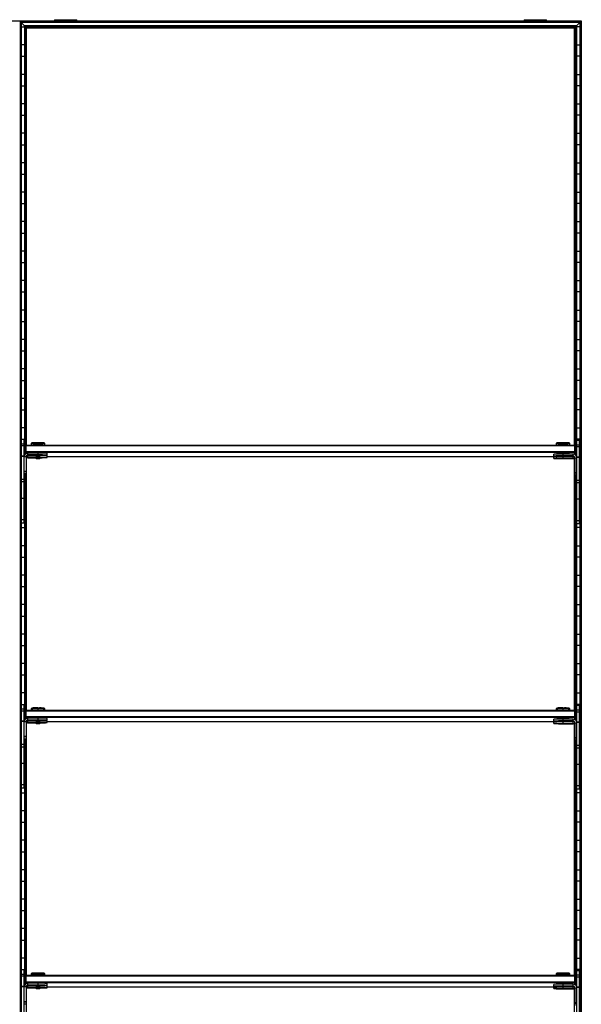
# Model space of a CAD drawing. Header units: millimetres. Extents: x -503 to 2118, y -1202 to 1202.
# Tile 9 of 9: x 1509 to 2118, y 132 to 1202. Entities that reach past the tile are written whole.
import ezdxf

# ---------------------------------------------------------------- set-up
doc = ezdxf.new("R2010")
doc.units = ezdxf.units.MM

msp = doc.modelspace()

# ---------------------------------------------------------------- linework, layer by layer
at = {"color": 7, "linetype": 'Continuous', "lineweight": 25}
for p, q in [((2118.4, 1200), (-502.9, 1200)), ((2118, 1199.7), (1509, 1199.7)), ((1509, 1199.7), (1509.8, 1198.8)), ((1509, 1199.7), (1509, -1199.7)), ((2117.2, 1198.8), (1509.8, 1198.8)), ((1509.8, -1198.8), (1509.8, 1198.8)), ((2116.9, 1198.5), (1510.1, 1198.5)), ((1513.9, 1194.8), (1510.1, 1198.5)), ((1510.1, 1198.5), (1510.1, -1198.5)), ((1546.5, 1201.6), (1546.5, 1200)), ((1546.5, 1201.6), (1570.7, 1201.6)), ((1558.6, 1200), (1558.6, 1201.6)), ((1570.7, 1200), (1570.7, 1201.6)), ((2056.3, 1201.6), (2056.3, 1200)), ((2056.3, 1201.6), (2080.5, 1201.6)), ((2068.4, 1200), (2068.4, 1201.6)), ((2080.5, 1200), (2080.5, 1201.6)), ((2113.1, 1194.8), (2116.9, 1198.5)), ((2116.9, 1198.5), (2116.9, -1198.5)), ((2118, 1199.7), (2117.2, 1198.8)), ((2117.2, -1198.8), (2117.2, 1198.8)), ((2118, -1199.7), (2118, 1199.7)), ((2118.4, -1200), (2118.4, 1200)), ((1510.1, 1193.8), (1513.9, 1193.8)), ((2113.1, 1194.8), (1513.9, 1194.8)), ((1513.9, 1194.8), (1513.9, 728.5)), ((2112.8, 1194.4), (1514.2, 1194.4)), ((1514.2, 1194.4), (1515, 1193.6)), ((1514.2, 729.1), (1514.2, 1194.4)), ((2112, 1193.6), (1515, 1193.6)), ((1515, 1193.6), (1515, 739)), ((2111.6, 1193.2), (1515.4, 1193.2)), ((1516.1, 1192.5), (1515.4, 1193.2)), ((1515.4, 739.3), (1515.4, 1193.2)), ((2110.9, 1192.5), (1516.1, 1192.5)), ((1516.1, 739.5), (1516.1, 1192.5)), ((2110.9, 1192.5), (2111.6, 1193.2)), ((2110.9, 739.5), (2110.9, 1192.5)), ((2111.6, 739.3), (2111.6, 1193.2)), ((2112.8, 1194.4), (2112, 1193.6)), ((2112, 1193.6), (2112, 739)), ((2112.8, 728.1), (2112.8, 1194.4)), ((2113.1, 1194.8), (2113.1, 727.5)), ((2116.9, 1193.8), (2113.1, 1193.8)), ((1513.9, 1174.2), (1510.1, 1174.2)), ((2113.1, 1174.2), (2116.9, 1174.2)), ((1510.1, 1161.8), (1513.9, 1161.8)), ((2116.9, 1161.8), (2113.1, 1161.8)), ((1513.9, 1142.2), (1510.1, 1142.2)), ((2113.1, 1142.2), (2116.9, 1142.2)), ((1510.1, 1129.8), (1513.9, 1129.8)), ((2116.9, 1129.8), (2113.1, 1129.8)), ((1513.9, 1110.2), (1510.1, 1110.2)), ((2113.1, 1110.2), (2116.9, 1110.2)), ((1510.1, 1097.8), (1513.9, 1097.8)), ((2116.9, 1097.8), (2113.1, 1097.8)), ((1513.9, 1078.2), (1510.1, 1078.2)), ((2113.1, 1078.2), (2116.9, 1078.2)), ((1510.1, 1065.8), (1513.9, 1065.8)), ((2116.9, 1065.8), (2113.1, 1065.8)), ((1513.9, 1046.2), (1510.1, 1046.2)), ((2113.1, 1046.2), (2116.9, 1046.2)), ((1510.1, 1033.8), (1513.9, 1033.8)), ((2116.9, 1033.8), (2113.1, 1033.8)), ((1513.9, 1014.2), (1510.1, 1014.2)), ((2113.1, 1014.2), (2116.9, 1014.2)), ((1510.1, 1001.8), (1513.9, 1001.8)), ((2116.9, 1001.8), (2113.1, 1001.8)), ((1513.9, 982.2), (1510.1, 982.2)), ((2113.1, 982.2), (2116.9, 982.2)), ((1510.1, 969.8), (1513.9, 969.8)), ((2116.9, 969.8), (2113.1, 969.8)), ((1513.9, 950.2), (1510.1, 950.2)), ((2113.1, 950.2), (2116.9, 950.2)), ((1510.1, 937.8), (1513.9, 937.8)), ((2116.9, 937.8), (2113.1, 937.8)), ((1513.9, 918.2), (1510.1, 918.2)), ((2113.1, 918.2), (2116.9, 918.2)), ((1510.1, 905.8), (1513.9, 905.8)), ((2116.9, 905.8), (2113.1, 905.8)), ((1513.9, 886.2), (1510.1, 886.2)), ((2113.1, 886.2), (2116.9, 886.2)), ((1510.1, 873.8), (1513.9, 873.8)), ((2116.9, 873.8), (2113.1, 873.8)), ((1513.9, 854.2), (1510.1, 854.2)), ((2113.1, 854.2), (2116.9, 854.2)), ((1510.1, 841.8), (1513.9, 841.8)), ((2116.9, 841.8), (2113.1, 841.8)), ((1513.9, 822.2), (1510.1, 822.2)), ((2113.1, 822.2), (2116.9, 822.2)), ((1510.1, 809.8), (1513.9, 809.8)), ((2116.9, 809.8), (2113.1, 809.8)), ((1513.9, 790.2), (1510.1, 790.2)), ((2113.1, 790.2), (2116.9, 790.2)), ((1510.1, 777.8), (1513.9, 777.8)), ((2116.9, 777.8), (2113.1, 777.8)), ((1513.9, 758.2), (1510.1, 758.2)), ((2113.1, 758.2), (2116.9, 758.2)), ((1510.1, 745.8), (1513.9, 745.8)), ((1510.5, 654.8), (1510.5, 745.8)), ((1510.5, 745.8), (1513.5, 745.8)), ((1513.5, 740.5), (1510.5, 740.5)), ((1513.5, 738.5), (1510.5, 738.5)), ((1513.5, 654.8), (1513.5, 745.8)), ((1514.5, 738.5), (1515.5, 739.5)), ((1514.5, 738.5), (1514.5, 729.4)), ((1514.5, 738.5), (1515.5, 738.5)), ((1515.5, 730.2), (1515.5, 739.5)), ((1515.5, 739.5), (2111.5, 739.5)), ((2111.5, 738.5), (1515.5, 738.5)), ((1521.7, 741.8), (1521, 741.1)), ((1521, 741.1), (1521, 739.6)), ((1521.7, 739.6), (1521.7, 739.5)), ((1528.5, 739.7), (1528.5, 741.9)), ((1528.5, 739.7), (1528.5, 739.5)), ((1536, 741.1), (1535.2, 741.8)), ((1535.2, 739.5), (1535.2, 739.6)), ((1536, 739.6), (1536, 741.1)), ((2091.7, 741.8), (2091, 741.1)), ((2091, 741.1), (2091, 739.6)), ((2091.7, 739.6), (2091.7, 739.5)), ((2098.5, 739.7), (2098.5, 741.9)), ((2098.5, 739.7), (2098.5, 739.5)), ((2106, 741.1), (2105.2, 741.8)), ((2105.2, 739.5), (2105.2, 739.6)), ((2106, 739.6), (2106, 741.1)), ((2111.5, 729.2), (2111.5, 739.5)), ((2112.5, 738.5), (2111.5, 739.5)), ((2112.5, 738.5), (2111.5, 738.5)), ((2112.5, 738.5), (2112.5, 728.4)), ((2116.9, 745.8), (2113.1, 745.8)), ((2113.5, 653.8), (2113.5, 744.8)), ((2113.5, 744.8), (2116.5, 744.8)), ((2116.5, 739.5), (2113.5, 739.5)), ((2116.5, 653.8), (2116.5, 744.8)), ((1513.5, 727.5), (1510.5, 727.5)), ((1515.5, 732.5), (1514.5, 732.5)), ((1515.5, 731.5), (1514.5, 732.5)), ((1515.5, 732.5), (2111.5, 732.5)), ((2111.5, 731.5), (1515.5, 731.5)), ((1517.5, 728.4), (1517.5, 730.8)), ((1528.5, 730.8), (1517.5, 730.8)), ((1528.5, 728.8), (1517.5, 728.8)), ((1517.5, 728.4), (1526, 728.4)), ((1517.5, 725.8), (1517.5, 728.2)), ((1526, 728.2), (1517.5, 728.2)), ((1526, 728.6), (1526, 728.1)), ((1526, 728.1), (1526.5, 727.6)), ((1528.5, 728.8), (1528.5, 730.8)), ((1528.5, 727.6), (1528.5, 728.7)), ((1528.5, 726.2), (1528.5, 727.6)), ((1530.5, 727.6), (1531, 728.1)), ((1531, 728.1), (1531, 728.6)), ((1538.5, 728.6), (1538.5, 730.6)), ((1538.5, 726), (1538.5, 728)), ((2088.5, 727.6), (2088.5, 729.6)), ((2091.7, 730.6), (2091.7, 729.7)), ((2091.7, 727.5), (2091.7, 727.1)), ((2096.5, 727.6), (2096.5, 727.6)), ((2098.5, 727.8), (2098.5, 730.7)), ((2109.5, 729.8), (2098.5, 729.8)), ((2109.5, 727.8), (2098.5, 727.8)), ((2098.5, 727.6), (2098.5, 727.6)), ((2098.5, 727.6), (2098.5, 727.6)), ((2098.5, 725.2), (2098.5, 727.4)), ((2098.5, 727.4), (2109.5, 727.4)), ((2100.5, 727.6), (2100.5, 727.6)), ((2105.2, 729.8), (2105.2, 730.6)), ((2105.2, 727.2), (2105.2, 727.4)), ((2109.5, 727.4), (2109.5, 729.8)), ((2111.5, 732.5), (2112.5, 732.5)), ((2111.5, 731.5), (2112.5, 732.5)), ((2116.5, 737.5), (2113.5, 737.5)), ((1510.5, 726.2), (1510.1, 726.2)), ((1513.5, 727.1), (1510.5, 727.1)), ((1515.5, 726.8), (1513.5, 726.8)), ((1515.5, 726.8), (1515.5, 707.8)), ((1516.1, 451.5), (1516.1, 725.2)), ((1528.5, 726.2), (1517.5, 726.2)), ((1517.5, 725.8), (1526, 725.8)), ((1526, 726), (1526, 725.5)), ((1526, 725.5), (1526.5, 725)), ((1528.5, 725), (1528.5, 726)), ((1530.5, 725), (1531, 725.5)), ((1531, 725.5), (1531, 726)), ((1538.5, 727.1), (2091.7, 727.1)), ((2088.5, 725), (2088.5, 727)), ((2096.5, 725), (2096.5, 725)), ((2109.5, 727.2), (2098.5, 727.2)), ((2109.5, 725.2), (2098.5, 725.2)), ((2098.5, 725), (2098.5, 725)), ((2098.5, 725), (2098.5, 725)), ((2098.5, 724.8), (2109.5, 724.8)), ((2100.5, 725), (2100.5, 725)), ((2109.5, 724.8), (2109.5, 727.2)), ((2110, 727.1), (2110.5, 727.1)), ((2110.9, 451.5), (2110.9, 724.2)), ((2111.5, 725.8), (2113.5, 725.8)), ((2111.5, 725.8), (2111.5, 706.8)), ((2116.5, 726.5), (2113.5, 726.5)), ((2113.5, 726.2), (2113.5, 726.2)), ((2116.5, 726.1), (2113.5, 726.1)), ((2116.5, 726.2), (2116.9, 726.2)), ((1510.1, 713.8), (1510.5, 713.8)), ((1515.5, 710.8), (1513.5, 710.8)), ((1515.5, 710.4), (1513.5, 710.4)), ((1515.5, 708.2), (1513.5, 708.2)), ((1515.5, 707.8), (1513.5, 707.8)), ((1513.9, 707.8), (1513.9, 440.5)), ((1514.2, 441.1), (1514.2, 707.8)), ((1515, 707.8), (1515, 451)), ((1515.4, 451.3), (1515.4, 707.8)), ((2111.5, 709.8), (2113.5, 709.8)), ((2111.5, 709.4), (2113.5, 709.4)), ((2111.5, 707.2), (2113.5, 707.2)), ((2111.5, 706.8), (2113.5, 706.8)), ((2111.6, 451.3), (2111.6, 706.8)), ((2112, 706.8), (2112, 451)), ((2112.8, 440.1), (2112.8, 706.8)), ((2113.1, 706.8), (2113.1, 439.5)), ((2116.9, 713.8), (2116.5, 713.8)), ((1513.5, 702.1), (1510.5, 702.1)), ((1513.5, 699.4), (1510.5, 699.4)), ((2116.5, 701.1), (2113.5, 701.1)), ((2116.5, 698.4), (2113.5, 698.4)), ((1510.5, 694.2), (1510.1, 694.2)), ((1513.9, 694.2), (1513.5, 694.2)), ((2113.1, 694.2), (2113.5, 694.2)), ((2116.5, 694.2), (2116.9, 694.2)), ((1510.1, 681.8), (1510.5, 681.8)), ((1513.5, 681.6), (1510.5, 681.6)), ((1513.5, 681.8), (1513.9, 681.8)), ((2113.5, 681.8), (2113.1, 681.8)), ((2116.5, 680.6), (2113.5, 680.6)), ((2116.9, 681.8), (2116.5, 681.8)), ((1510.5, 662.2), (1510.1, 662.2)), ((1513.5, 658.3), (1510.5, 658.3)), ((1513.5, 654.8), (1510.5, 654.8)), ((1513.9, 662.2), (1513.5, 662.2)), ((2113.1, 662.2), (2113.5, 662.2)), ((2116.5, 657.3), (2113.5, 657.3)), ((2116.5, 653.8), (2113.5, 653.8)), ((2116.5, 662.2), (2116.9, 662.2)), ((1510.1, 649.8), (1513.9, 649.8)), ((2116.9, 649.8), (2113.1, 649.8)), ((1513.9, 630.2), (1510.1, 630.2)), ((2113.1, 630.2), (2116.9, 630.2)), ((1510.1, 617.8), (1513.9, 617.8)), ((2116.9, 617.8), (2113.1, 617.8)), ((1513.9, 598.2), (1510.1, 598.2)), ((2113.1, 598.2), (2116.9, 598.2)), ((1510.1, 585.8), (1513.9, 585.8)), ((2116.9, 585.8), (2113.1, 585.8)), ((1513.9, 566.2), (1510.1, 566.2)), ((2113.1, 566.2), (2116.9, 566.2)), ((1510.1, 553.8), (1513.9, 553.8)), ((2116.9, 553.8), (2113.1, 553.8)), ((1513.9, 534.2), (1510.1, 534.2)), ((2113.1, 534.2), (2116.9, 534.2)), ((1510.1, 521.8), (1513.9, 521.8)), ((2116.9, 521.8), (2113.1, 521.8)), ((1513.9, 502.2), (1510.1, 502.2)), ((2113.1, 502.2), (2116.9, 502.2)), ((1510.1, 489.8), (1513.9, 489.8)), ((2116.9, 489.8), (2113.1, 489.8)), ((1513.9, 470.2), (1510.1, 470.2)), ((2113.1, 470.2), (2116.9, 470.2)), ((1510.1, 457.8), (1513.9, 457.8)), ((1510.5, 366.8), (1510.5, 457.8)), ((1510.5, 457.8), (1513.5, 457.8)), ((1513.5, 452.5), (1510.5, 452.5)), ((1513.5, 450.5), (1510.5, 450.5)), ((1513.5, 366.8), (1513.5, 457.8)), ((1514.5, 450.5), (1515.5, 451.5)), ((1514.5, 450.5), (1514.5, 441.4)), ((1514.5, 450.5), (1515.5, 450.5)), ((1515.5, 442.2), (1515.5, 451.5)), ((1515.5, 451.5), (2111.5, 451.5)), ((2111.5, 450.5), (1515.5, 450.5)), ((1521.7, 453.8), (1521, 453.1)), ((1521, 453.1), (1521, 451.6)), ((1521.7, 451.6), (1521.7, 451.5)), ((1528.5, 451.7), (1528.5, 453.9)), ((1528.5, 451.7), (1528.5, 451.5)), ((1536, 453.1), (1535.2, 453.8)), ((1535.2, 451.5), (1535.2, 451.6)), ((1536, 451.6), (1536, 453.1)), ((2091.7, 453.8), (2091, 453.1)), ((2091, 453.1), (2091, 451.6)), ((2091.7, 451.6), (2091.7, 451.5)), ((2098.5, 451.7), (2098.5, 453.9)), ((2098.5, 451.7), (2098.5, 451.5)), ((2106, 453.1), (2105.2, 453.8)), ((2105.2, 451.5), (2105.2, 451.6)), ((2106, 451.6), (2106, 453.1)), ((2111.5, 441.2), (2111.5, 451.5)), ((2112.5, 450.5), (2111.5, 451.5)), ((2112.5, 450.5), (2111.5, 450.5)), ((2112.5, 450.5), (2112.5, 440.4)), ((2116.9, 457.8), (2113.1, 457.8)), ((2113.5, 365.8), (2113.5, 456.8)), ((2113.5, 456.8), (2116.5, 456.8)), ((2116.5, 451.5), (2113.5, 451.5)), ((2116.5, 449.5), (2113.5, 449.5)), ((2116.5, 365.8), (2116.5, 456.8)), ((1513.5, 439.5), (1510.5, 439.5)), ((1513.5, 439.1), (1510.5, 439.1)), ((1515.5, 438.8), (1513.5, 438.8)), ((1515.5, 444.5), (1514.5, 444.5)), ((1515.5, 443.5), (1514.5, 444.5)), ((1515.5, 444.5), (2111.5, 444.5)), ((2111.5, 443.5), (1515.5, 443.5)), ((1515.5, 438.8), (1515.5, 419.8)), ((1517.5, 440.4), (1517.5, 442.8)), ((1528.5, 442.8), (1517.5, 442.8)), ((1528.5, 440.8), (1517.5, 440.8)), ((1517.5, 440.4), (1526, 440.4)), ((1517.5, 437.8), (1517.5, 440.2)), ((1526, 440.2), (1517.5, 440.2)), ((1526, 440.6), (1526, 440.1)), ((1526, 440.1), (1526.5, 439.6)), ((1528.5, 440.8), (1528.5, 442.8)), ((1528.5, 439.6), (1528.5, 440.7)), ((1528.5, 438.2), (1528.5, 439.6)), ((1530.5, 439.6), (1531, 440.1)), ((1531, 440.1), (1531, 440.6)), ((1538.5, 440.6), (1538.5, 442.6)), ((1538.5, 438), (1538.5, 440)), ((1538.5, 439.1), (2091.7, 439.1)), ((2088.5, 439.6), (2088.5, 441.6)), ((2088.5, 437), (2088.5, 439)), ((2091.7, 442.6), (2091.7, 441.7)), ((2091.7, 439.5), (2091.7, 439.1)), ((2096.5, 439.6), (2096.5, 439.6)), ((2098.5, 439.8), (2098.5, 442.7)), ((2109.5, 441.8), (2098.5, 441.8)), ((2109.5, 439.8), (2098.5, 439.8)), ((2098.5, 439.6), (2098.5, 439.6)), ((2098.5, 439.6), (2098.5, 439.6)), ((2098.5, 437.2), (2098.5, 439.4)), ((2098.5, 439.4), (2109.5, 439.4)), ((2109.5, 439.2), (2098.5, 439.2)), ((2100.5, 439.6), (2100.5, 439.6)), ((2105.2, 441.8), (2105.2, 442.6)), ((2105.2, 439.2), (2105.2, 439.4)), ((2109.5, 439.4), (2109.5, 441.8)), ((2109.5, 436.8), (2109.5, 439.2)), ((2110, 439.1), (2110.5, 439.1)), ((2111.5, 444.5), (2112.5, 444.5)), ((2111.5, 443.5), (2112.5, 444.5)), ((1510.5, 438.2), (1510.1, 438.2)), ((1516.1, 163.5), (1516.1, 437.2)), ((1528.5, 438.2), (1517.5, 438.2)), ((1517.5, 437.8), (1526, 437.8)), ((1526, 438), (1526, 437.5)), ((1526, 437.5), (1526.5, 437)), ((1528.5, 437), (1528.5, 438)), ((1530.5, 437), (1531, 437.5)), ((1531, 437.5), (1531, 438)), ((2096.5, 437), (2096.5, 437)), ((2109.5, 437.2), (2098.5, 437.2)), ((2098.5, 437), (2098.5, 437)), ((2098.5, 437), (2098.5, 437)), ((2098.5, 436.8), (2109.5, 436.8)), ((2100.5, 437), (2100.5, 437)), ((2110.9, 163.5), (2110.9, 436.2)), ((2111.5, 437.8), (2111.5, 418.8)), ((2111.5, 437.8), (2113.5, 437.8)), ((2116.5, 438.5), (2113.5, 438.5)), ((2113.5, 438.2), (2113.5, 438.2)), ((2116.5, 438.1), (2113.5, 438.1)), ((2116.5, 438.2), (2116.9, 438.2)), ((1510.1, 425.8), (1510.5, 425.8)), ((1515.5, 422.8), (1513.5, 422.8)), ((1515.5, 422.4), (1513.5, 422.4)), ((1515.5, 420.2), (1513.5, 420.2)), ((1515.5, 419.8), (1513.5, 419.8)), ((1513.9, 419.8), (1513.9, 152.5)), ((1514.2, 153.1), (1514.2, 419.8)), ((1515, 419.8), (1515, 163)), ((1515.4, 163.3), (1515.4, 419.8)), ((2111.5, 421.8), (2113.5, 421.8)), ((2111.5, 421.4), (2113.5, 421.4)), ((2111.5, 419.2), (2113.5, 419.2)), ((2111.5, 418.8), (2113.5, 418.8)), ((2111.6, 163.3), (2111.6, 418.8)), ((2112, 418.8), (2112, 163)), ((2112.8, 152.1), (2112.8, 418.8)), ((2113.1, 418.8), (2113.1, 151.5)), ((2116.9, 425.8), (2116.5, 425.8)), ((1513.5, 414.1), (1510.5, 414.1)), ((1513.5, 411.4), (1510.5, 411.4)), ((2116.5, 413.1), (2113.5, 413.1)), ((2116.5, 410.4), (2113.5, 410.4)), ((1510.5, 406.2), (1510.1, 406.2)), ((1513.9, 406.2), (1513.5, 406.2)), ((2113.1, 406.2), (2113.5, 406.2)), ((2116.5, 406.2), (2116.9, 406.2)), ((1510.1, 393.8), (1510.5, 393.8)), ((1513.5, 393.6), (1510.5, 393.6)), ((1513.5, 393.8), (1513.9, 393.8)), ((2113.5, 393.8), (2113.1, 393.8)), ((2116.5, 392.6), (2113.5, 392.6)), ((2116.9, 393.8), (2116.5, 393.8)), ((1510.5, 374.2), (1510.1, 374.2)), ((1513.5, 370.3), (1510.5, 370.3)), ((1513.5, 366.8), (1510.5, 366.8)), ((1513.9, 374.2), (1513.5, 374.2)), ((2113.1, 374.2), (2113.5, 374.2)), ((2116.5, 369.3), (2113.5, 369.3)), ((2116.5, 365.8), (2113.5, 365.8)), ((2116.5, 374.2), (2116.9, 374.2)), ((1510.1, 361.8), (1513.9, 361.8)), ((2116.9, 361.8), (2113.1, 361.8)), ((1513.9, 342.2), (1510.1, 342.2)), ((2113.1, 342.2), (2116.9, 342.2)), ((1510.1, 329.8), (1513.9, 329.8)), ((2116.9, 329.8), (2113.1, 329.8)), ((1513.9, 310.2), (1510.1, 310.2)), ((2113.1, 310.2), (2116.9, 310.2)), ((1510.1, 297.8), (1513.9, 297.8)), ((2116.9, 297.8), (2113.1, 297.8)), ((1513.9, 278.2), (1510.1, 278.2)), ((2113.1, 278.2), (2116.9, 278.2)), ((1510.1, 265.8), (1513.9, 265.8)), ((2116.9, 265.8), (2113.1, 265.8)), ((1513.9, 246.2), (1510.1, 246.2)), ((2113.1, 246.2), (2116.9, 246.2)), ((1510.1, 233.8), (1513.9, 233.8)), ((2116.9, 233.8), (2113.1, 233.8)), ((1513.9, 214.2), (1510.1, 214.2)), ((2113.1, 214.2), (2116.9, 214.2)), ((1510.1, 201.8), (1513.9, 201.8)), ((2116.9, 201.8), (2113.1, 201.8)), ((1513.9, 182.2), (1510.1, 182.2)), ((2113.1, 182.2), (2116.9, 182.2)), ((1510.1, 169.8), (1513.9, 169.8)), ((1510.5, 78.8), (1510.5, 169.8)), ((1510.5, 169.8), (1513.5, 169.8)), ((1513.5, 164.5), (1510.5, 164.5)), ((1513.5, 162.5), (1510.5, 162.5)), ((1513.5, 78.8), (1513.5, 169.8)), ((1514.5, 162.5), (1515.5, 163.5)), ((1514.5, 162.5), (1514.5, 153.4)), ((1514.5, 162.5), (1515.5, 162.5)), ((1515.5, 154.2), (1515.5, 163.5)), ((1515.5, 163.5), (2111.5, 163.5)), ((2111.5, 162.5), (1515.5, 162.5)), ((1521.7, 165.8), (1521, 165.1)), ((1521, 165.1), (1521, 163.6)), ((1521.7, 163.6), (1521.7, 163.5)), ((1528.5, 163.7), (1528.5, 165.9)), ((1528.5, 163.7), (1528.5, 163.5)), ((1536, 165.1), (1535.2, 165.8)), ((1535.2, 163.5), (1535.2, 163.6)), ((1536, 163.6), (1536, 165.1)), ((2091.7, 165.8), (2091, 165.1)), ((2091, 165.1), (2091, 163.6)), ((2091.7, 163.6), (2091.7, 163.5)), ((2098.5, 163.7), (2098.5, 165.9)), ((2098.5, 163.7), (2098.5, 163.5)), ((2106, 165.1), (2105.2, 165.8)), ((2105.2, 163.5), (2105.2, 163.6)), ((2106, 163.6), (2106, 165.1)), ((2111.5, 153.2), (2111.5, 163.5)), ((2112.5, 162.5), (2111.5, 163.5)), ((2112.5, 162.5), (2111.5, 162.5)), ((2112.5, 162.5), (2112.5, 152.4)), ((2116.9, 169.8), (2113.1, 169.8)), ((2113.5, 77.8), (2113.5, 168.8)), ((2113.5, 168.8), (2116.5, 168.8)), ((2116.5, 163.5), (2113.5, 163.5)), ((2116.5, 161.5), (2113.5, 161.5)), ((2116.5, 77.8), (2116.5, 168.8)), ((1510.5, 150.2), (1510.1, 150.2)), ((1513.5, 151.5), (1510.5, 151.5)), ((1513.5, 151.1), (1510.5, 151.1)), ((1515.5, 150.8), (1513.5, 150.8)), ((1515.5, 156.5), (1514.5, 156.5)), ((1515.5, 155.5), (1514.5, 156.5)), ((1515.5, 156.5), (2111.5, 156.5)), ((2111.5, 155.5), (1515.5, 155.5)), ((1515.5, 150.8), (1515.5, 131.8)), ((1517.5, 152.4), (1517.5, 154.8)), ((1528.5, 154.8), (1517.5, 154.8)), ((1528.5, 152.8), (1517.5, 152.8)), ((1517.5, 152.4), (1526, 152.4)), ((1517.5, 149.8), (1517.5, 152.2)), ((1526, 152.2), (1517.5, 152.2)), ((1528.5, 150.2), (1517.5, 150.2)), ((1517.5, 149.8), (1526, 149.8)), ((1526, 152.6), (1526, 152.1)), ((1526, 152.1), (1526.5, 151.6)), ((1526, 150), (1526, 149.5)), ((1528.5, 152.8), (1528.5, 154.8)), ((1528.5, 151.6), (1528.5, 152.7)), ((1528.5, 150.2), (1528.5, 151.6)), ((1528.5, 149), (1528.5, 150)), ((1530.5, 151.6), (1531, 152.1)), ((1531, 152.1), (1531, 152.6)), ((1531, 149.5), (1531, 150)), ((1538.5, 152.6), (1538.5, 154.6)), ((1538.5, 150), (1538.5, 152)), ((1538.5, 151.1), (2091.7, 151.1)), ((2088.5, 151.6), (2088.5, 153.6)), ((2088.5, 149), (2088.5, 151)), ((2091.7, 154.6), (2091.7, 153.7)), ((2091.7, 151.5), (2091.7, 151.1)), ((2096.5, 151.6), (2096.5, 151.6)), ((2098.5, 151.8), (2098.5, 154.7)), ((2109.5, 153.8), (2098.5, 153.8)), ((2109.5, 151.8), (2098.5, 151.8)), ((2098.5, 151.6), (2098.5, 151.6)), ((2098.5, 151.6), (2098.5, 151.6)), ((2098.5, 151.4), (2109.5, 151.4)), ((2098.5, 149.2), (2098.5, 151.4)), ((2109.5, 151.2), (2098.5, 151.2)), ((2100.5, 151.6), (2100.5, 151.6)), ((2105.2, 153.8), (2105.2, 154.6)), ((2105.2, 151.2), (2105.2, 151.4)), ((2109.5, 151.4), (2109.5, 153.8)), ((2109.5, 148.8), (2109.5, 151.2)), ((2110, 151.1), (2110.5, 151.1)), ((2111.5, 156.5), (2112.5, 156.5)), ((2111.5, 155.5), (2112.5, 156.5)), ((2111.5, 149.8), (2111.5, 130.8)), ((2111.5, 149.8), (2113.5, 149.8)), ((2116.5, 150.5), (2113.5, 150.5)), ((2113.5, 150.2), (2113.5, 150.2)), ((2116.5, 150.1), (2113.5, 150.1)), ((2116.5, 150.2), (2116.9, 150.2)), ((1516.1, -124.5), (1516.1, 149.2)), ((1526, 149.5), (1526.5, 149)), ((1530.5, 149), (1531, 149.5)), ((2096.5, 149), (2096.5, 149)), ((2109.5, 149.2), (2098.5, 149.2)), ((2098.5, 149), (2098.5, 149)), ((2098.5, 149), (2098.5, 149)), ((2098.5, 148.8), (2109.5, 148.8)), ((2100.5, 149), (2100.5, 149)), ((2110.9, -124.5), (2110.9, 148.2)), ((1510.1, 137.8), (1510.5, 137.8)), ((1515.5, 134.8), (1513.5, 134.8)), ((1515.5, 134.4), (1513.5, 134.4)), ((1515.5, 132.2), (1513.5, 132.2)), ((2111.5, 133.8), (2113.5, 133.8)), ((2111.5, 133.4), (2113.5, 133.4)), ((2116.9, 137.8), (2116.5, 137.8))]:
    msp.add_line(p, q, dxfattribs=at)
at = {"color": 7, "linetype": 'Continuous', "lineweight": 25, "flags": 128}
for points in [[(1521.4, 739.6), (1521.2, 739.6), (1521, 739.6), (1521.2, 739.6), (1521.7, 739.7), (1522.6, 739.7), (1523.8, 739.7), (1525.2, 739.7), (1526.8, 739.7), (1528.5, 739.7)], [(1521.7, 739.5), (1521.7, 739.5), (1521.5, 739.6)], [(1528.5, 739.7), (1530.2, 739.7), (1531.7, 739.7), (1533.2, 739.7), (1534.3, 739.7), (1535.2, 739.7), (1535.8, 739.6), (1536, 739.6), (1535.8, 739.6), (1535.2, 739.5), (1535.2, 739.5)], [(2091.7, 739.5), (2091.7, 739.5), (2091.2, 739.6), (2091, 739.6), (2091.2, 739.6), (2091.7, 739.7), (2092.6, 739.7), (2093.8, 739.7), (2095.2, 739.7), (2096.8, 739.7), (2098.5, 739.7)], [(2098.5, 739.7), (2100.2, 739.7), (2101.7, 739.7), (2103.2, 739.7), (2104.3, 739.7), (2105.2, 739.7), (2105.8, 739.6), (2106, 739.6), (2105.8, 739.6), (2105.2, 739.5), (2105.2, 739.5)], [(1517.5, 728.2), (1516.7, 728.1), (1516.2, 727.9)], [(1526, 728.1), (1526, 728.1), (1526.2, 728.1), (1526.7, 728.1), (1527.5, 728.1), (1528.5, 728.2)], [(1528.5, 727.6), (1527.7, 727.6), (1527.1, 727.6), (1526.6, 727.6), (1526.5, 727.6), (1526.6, 727.6), (1527.1, 727.6), (1527.7, 727.6), (1528.5, 727.6)], [(1528.5, 727.6), (1529.3, 727.6), (1529.9, 727.6), (1530.3, 727.6), (1530.5, 727.6), (1530.3, 727.6), (1529.9, 727.6), (1529.3, 727.6), (1528.5, 727.6)], [(2098.5, 727.6), (2097.6, 727.6), (2096.9, 727.6), (2096.4, 727.6), (2096.2, 727.6), (2096.4, 727.6), (2096.9, 727.6), (2097.6, 727.6), (2098.5, 727.6)], [(2098.5, 727.6), (2097.7, 727.6), (2097.1, 727.6), (2096.6, 727.6), (2096.5, 727.6), (2096.6, 727.6), (2097.1, 727.6), (2097.7, 727.6), (2098.5, 727.6)], [(2098.5, 727.6), (2099.3, 727.6), (2099.9, 727.6), (2100.3, 727.6), (2100.5, 727.6), (2100.3, 727.6), (2099.9, 727.6), (2099.3, 727.6), (2098.5, 727.6)], [(2098.5, 727.6), (2099.3, 727.6), (2100.1, 727.6), (2100.6, 727.6), (2100.7, 727.6), (2100.6, 727.6), (2100.1, 727.6), (2099.3, 727.6), (2098.5, 727.6)], [(1528.5, 725), (1527.7, 725), (1527.1, 725), (1526.6, 725), (1526.5, 725), (1526.6, 725), (1527.1, 725), (1527.7, 725), (1528.5, 725)], [(1528.5, 725), (1529.3, 725), (1529.9, 725), (1530.3, 725), (1530.5, 725), (1530.3, 725), (1529.9, 725), (1529.3, 725), (1528.5, 725)], [(2098.5, 725), (2097.6, 725), (2096.9, 725), (2096.4, 725), (2096.2, 725), (2096.4, 725), (2096.9, 725), (2097.6, 725), (2098.5, 725)], [(2098.5, 725), (2097.7, 725), (2097.1, 725), (2096.6, 725), (2096.5, 725), (2096.6, 725), (2097.1, 725), (2097.7, 725), (2098.5, 725)], [(2098.5, 725), (2099.3, 725), (2099.9, 725), (2100.3, 725), (2100.5, 725), (2100.3, 725), (2099.9, 725), (2099.3, 725), (2098.5, 725)], [(2098.5, 725), (2099.3, 725), (2100.1, 725), (2100.6, 725), (2100.7, 725), (2100.6, 725), (2100.1, 725), (2099.3, 725), (2098.5, 725)], [(2110.8, 726.9), (2110.3, 727.1), (2109.5, 727.2)], [(1521.7, 451.5), (1521.7, 451.5), (1521.2, 451.6), (1521, 451.6), (1521.2, 451.6), (1521.7, 451.7), (1522.6, 451.7), (1523.8, 451.7), (1525.2, 451.7), (1526.8, 451.7), (1528.5, 451.7)], [(1528.5, 451.7), (1530.2, 451.7), (1531.7, 451.7), (1533.2, 451.7), (1534.3, 451.7), (1535.2, 451.7), (1535.8, 451.6), (1536, 451.6), (1535.8, 451.6), (1535.2, 451.5), (1535.2, 451.5)], [(2091.7, 451.5), (2091.7, 451.5), (2091.2, 451.6), (2091, 451.6), (2091.2, 451.6), (2091.7, 451.7), (2092.6, 451.7), (2093.8, 451.7), (2095.2, 451.7), (2096.8, 451.7), (2098.5, 451.7)], [(2098.5, 451.7), (2100.2, 451.7), (2101.7, 451.7), (2103.2, 451.7), (2104.3, 451.7), (2105.2, 451.7), (2105.8, 451.6), (2106, 451.6), (2105.8, 451.6), (2105.2, 451.5), (2105.2, 451.5)], [(1517.5, 440.2), (1516.7, 440.1), (1516.2, 439.9)], [(1526, 440.1), (1526, 440.1), (1526.2, 440.1), (1526.7, 440.1), (1527.5, 440.1), (1528.5, 440.2)], [(1528.5, 439.6), (1527.7, 439.6), (1527.1, 439.6), (1526.6, 439.6), (1526.5, 439.6), (1526.6, 439.6), (1527.1, 439.6), (1527.7, 439.6), (1528.5, 439.6)], [(1528.5, 439.6), (1529.3, 439.6), (1529.9, 439.6), (1530.3, 439.6), (1530.5, 439.6), (1530.3, 439.6), (1529.9, 439.6), (1529.3, 439.6), (1528.5, 439.6)], [(2098.5, 439.6), (2097.6, 439.6), (2096.9, 439.6), (2096.4, 439.6), (2096.2, 439.6), (2096.4, 439.6), (2096.9, 439.6), (2097.6, 439.6), (2098.5, 439.6)], [(2098.5, 439.6), (2097.7, 439.6), (2097.1, 439.6), (2096.6, 439.6), (2096.5, 439.6), (2096.6, 439.6), (2097.1, 439.6), (2097.7, 439.6), (2098.5, 439.6)], [(2098.5, 439.6), (2099.3, 439.6), (2099.9, 439.6), (2100.3, 439.6), (2100.5, 439.6), (2100.3, 439.6), (2099.9, 439.6), (2099.3, 439.6), (2098.5, 439.6)], [(2098.5, 439.6), (2099.3, 439.6), (2100.1, 439.6), (2100.6, 439.6), (2100.7, 439.6), (2100.6, 439.6), (2100.1, 439.6), (2099.3, 439.6), (2098.5, 439.6)], [(2110.8, 438.9), (2110.3, 439.1), (2109.5, 439.2)], [(1528.5, 437), (1527.7, 437), (1527.1, 437), (1526.6, 437), (1526.5, 437), (1526.6, 437), (1527.1, 437), (1527.7, 437), (1528.5, 437)], [(1528.5, 437), (1529.3, 437), (1529.9, 437), (1530.3, 437), (1530.5, 437), (1530.3, 437), (1529.9, 437), (1529.3, 437), (1528.5, 437)], [(2098.5, 437), (2097.6, 437), (2096.9, 437), (2096.4, 437), (2096.2, 437), (2096.4, 437), (2096.9, 437), (2097.6, 437), (2098.5, 437)], [(2098.5, 437), (2097.7, 437), (2097.1, 437), (2096.6, 437), (2096.5, 437), (2096.6, 437), (2097.1, 437), (2097.7, 437), (2098.5, 437)], [(2098.5, 437), (2099.3, 437), (2099.9, 437), (2100.3, 437), (2100.5, 437), (2100.3, 437), (2099.9, 437), (2099.3, 437), (2098.5, 437)], [(2098.5, 437), (2099.3, 437), (2100.1, 437), (2100.6, 437), (2100.7, 437), (2100.6, 437), (2100.1, 437), (2099.3, 437), (2098.5, 437)], [(1521.7, 163.5), (1521.7, 163.5), (1521.2, 163.6), (1521, 163.6), (1521.2, 163.6), (1521.7, 163.7), (1522.6, 163.7), (1523.8, 163.7), (1525.2, 163.7), (1526.8, 163.7), (1528.5, 163.7)], [(1528.5, 163.7), (1530.2, 163.7), (1531.7, 163.7), (1533.2, 163.7), (1534.3, 163.7), (1535.2, 163.7), (1535.8, 163.6), (1536, 163.6), (1535.8, 163.6), (1535.2, 163.5), (1535.2, 163.5)], [(2091.7, 163.5), (2091.7, 163.5), (2091.2, 163.6), (2091, 163.6), (2091.2, 163.6), (2091.7, 163.7), (2092.6, 163.7), (2093.8, 163.7), (2095.2, 163.7), (2096.8, 163.7), (2098.5, 163.7)], [(2098.5, 163.7), (2100.2, 163.7), (2101.7, 163.7), (2103.2, 163.7), (2104.3, 163.7), (2105.2, 163.7), (2105.8, 163.6), (2106, 163.6), (2105.8, 163.6), (2105.2, 163.5), (2105.2, 163.5)], [(1517.5, 152.2), (1516.7, 152.1), (1516.2, 151.9)], [(1526, 152.1), (1526, 152.1), (1526.2, 152.1), (1526.7, 152.1), (1527.5, 152.1), (1528.5, 152.2)], [(1528.5, 151.6), (1527.7, 151.6), (1527.1, 151.6), (1526.6, 151.6), (1526.5, 151.6), (1526.6, 151.6), (1527.1, 151.6), (1527.7, 151.6), (1528.5, 151.6)], [(1528.5, 151.6), (1529.3, 151.6), (1529.9, 151.6), (1530.3, 151.6), (1530.5, 151.6), (1530.3, 151.6), (1529.9, 151.6), (1529.3, 151.6), (1528.5, 151.6)], [(2098.5, 151.6), (2097.6, 151.6), (2096.9, 151.6), (2096.4, 151.6), (2096.2, 151.6), (2096.4, 151.6), (2096.9, 151.6), (2097.6, 151.6), (2098.5, 151.6)], [(2098.5, 151.6), (2097.7, 151.6), (2097.1, 151.6), (2096.6, 151.6), (2096.5, 151.6), (2096.6, 151.6), (2097.1, 151.6), (2097.7, 151.6), (2098.5, 151.6)], [(2098.5, 151.6), (2099.3, 151.6), (2099.9, 151.6), (2100.3, 151.6), (2100.5, 151.6), (2100.3, 151.6), (2099.9, 151.6), (2099.3, 151.6), (2098.5, 151.6)], [(2098.5, 151.6), (2099.3, 151.6), (2100.1, 151.6), (2100.6, 151.6), (2100.7, 151.6), (2100.6, 151.6), (2100.1, 151.6), (2099.3, 151.6), (2098.5, 151.6)], [(2110.8, 150.9), (2110.3, 151.1), (2109.5, 151.2)], [(1528.5, 149), (1527.7, 149), (1527.1, 149), (1526.6, 149), (1526.5, 149), (1526.6, 149), (1527.1, 149), (1527.7, 149), (1528.5, 149)], [(1528.5, 149), (1529.3, 149), (1529.9, 149), (1530.3, 149), (1530.5, 149), (1530.3, 149), (1529.9, 149), (1529.3, 149), (1528.5, 149)], [(2098.5, 149), (2097.6, 149), (2096.9, 149), (2096.4, 149), (2096.2, 149), (2096.4, 149), (2096.9, 149), (2097.6, 149), (2098.5, 149)], [(2098.5, 149), (2097.7, 149), (2097.1, 149), (2096.6, 149), (2096.5, 149), (2096.6, 149), (2097.1, 149), (2097.7, 149), (2098.5, 149)], [(2098.5, 149), (2099.3, 149), (2099.9, 149), (2100.3, 149), (2100.5, 149), (2100.3, 149), (2099.9, 149), (2099.3, 149), (2098.5, 149)], [(2098.5, 149), (2099.3, 149), (2100.1, 149), (2100.6, 149), (2100.7, 149), (2100.6, 149), (2100.1, 149), (2099.3, 149), (2098.5, 149)]]:
    msp.add_lwpolyline(points, dxfattribs=at)
at = {"color": 7, "linetype": 'Continuous', "lineweight": 25}
for centre, radius, start, end in [((1526.9, 617.8), 123.4, 89.2585, 92.7412), ((1526.9, 634.7), 107.3, 89.1797, 92.7854), ((1526.9, 635.3), 104.4, 89.1473, 92.8524), ((1530.5, 665.3), 76.6, 86.4932, 91.5417), ((1530.6, 649.5), 91.7, 86.6554, 91.3449), ((1530.6, 665.7), 74, 86.3875, 91.6128), ((2096.9, 617.8), 123.4, 89.2585, 92.7412), ((2096.9, 634.7), 107.3, 89.1797, 92.7854), ((2096.9, 635.3), 104.4, 89.1473, 92.8524), ((2100.5, 665.3), 76.6, 86.4932, 91.5417), ((2100.6, 649.5), 91.7, 86.6554, 91.3449), ((2100.6, 665.7), 74, 86.3875, 91.6128), ((1517.5, 726.8), 4, 89.9956, 179.9956), ((1517.5, 726.8), 2, 89.9956, 179.9956), ((1517.5, 726.4), 2, 89.9956, 179.9956), ((1531, 587.4), 143.4, 87.0017, 90.9986), ((1531, 585.4), 143.4, 87.0017, 90.9986), ((1529.1, 692.3), 35.8, 87.0017, 90.9986), ((1532.1, 846.3), 117.9, 269.4668, 273.1146), ((1532.8, 642.1), 86, 86.2109, 91.2077), ((2096, 586.4), 143.4, 89.0014, 92.9983), ((2096, 584.4), 143.4, 89.0014, 92.9983), ((2096, 870.8), 143.4, 267.0017, 270.9986), ((2096.9, 626.3), 104.4, 89.1473, 92.8524), ((2100.6, 656.7), 74, 86.3875, 91.6128), ((2109.5, 725.8), 4, 0.0044, 90.0044), ((2109.5, 725.8), 2, 0.0044, 90.0044), ((2109.5, 725.4), 2, 0.0044, 90.0044), ((1517.5, 724.2), 2, 89.9956, 179.9956), ((1517.5, 723.8), 2, 89.9956, 179.9956), ((1527.9, 689.7), 35.8, 89.0014, 92.9983), ((1531, 582.8), 143.4, 87.0017, 90.9986), ((1529.1, 689.7), 35.8, 87.0017, 90.9986), ((1532.1, 843.7), 117.9, 269.4668, 273.1146), ((2096, 583.8), 143.4, 89.0014, 92.9983), ((2096, 581.8), 143.4, 89.0014, 92.9983), ((2096, 868.2), 143.4, 267.0017, 270.9986), ((2109.5, 723.2), 2, 0.0044, 90.0044), ((2109.5, 722.8), 2, 0.0044, 90.0044), ((1526.9, 329.8), 123.4, 89.2585, 92.7412), ((1526.9, 346.7), 107.3, 89.1797, 92.7854), ((1526.9, 347.3), 104.4, 89.1473, 92.8524), ((1530.5, 377.3), 76.6, 86.4932, 91.5417), ((1530.6, 361.5), 91.7, 86.6554, 91.3449), ((1530.6, 377.7), 74, 86.3875, 91.6128), ((2096.9, 329.8), 123.4, 89.2585, 92.7412), ((2096.9, 346.7), 107.3, 89.1797, 92.7854), ((2096.9, 347.3), 104.4, 89.1473, 92.8524), ((2100.5, 377.3), 76.6, 86.4932, 91.5417), ((2100.6, 361.5), 91.7, 86.6554, 91.3449), ((2100.6, 377.7), 74, 86.3875, 91.6128), ((1517.5, 438.8), 4, 89.9956, 179.9956), ((1517.5, 438.8), 2, 89.9956, 179.9956), ((1517.5, 438.4), 2, 89.9956, 179.9956), ((1531, 299.4), 143.4, 87.0017, 90.9986), ((1531, 297.4), 143.4, 87.0017, 90.9986), ((1529.1, 404.3), 35.8, 87.0017, 90.9986), ((1532.1, 558.3), 117.9, 269.4668, 273.1146), ((1532.8, 354.1), 86, 86.2109, 91.2077), ((2096, 298.4), 143.4, 89.0014, 92.9983), ((2096, 296.4), 143.4, 89.0014, 92.9983), ((2096, 582.8), 143.4, 267.0017, 270.9986), ((2096, 295.8), 143.4, 89.0014, 92.9983), ((2096.9, 338.3), 104.4, 89.1473, 92.8524), ((2100.6, 368.7), 74, 86.3875, 91.6128), ((2109.5, 437.8), 4, 0.0044, 90.0044), ((2109.5, 437.8), 2, 0.0044, 90.0044), ((2109.5, 437.4), 2, 0.0044, 90.0044), ((1517.5, 436.2), 2, 89.9956, 179.9956), ((1517.5, 435.8), 2, 89.9956, 179.9956), ((1527.9, 401.7), 35.8, 89.0014, 92.9983), ((1531, 294.8), 143.4, 87.0017, 90.9986), ((1529.1, 401.7), 35.8, 87.0017, 90.9986), ((1532.1, 555.7), 117.9, 269.4668, 273.1146), ((2096, 293.8), 143.4, 89.0014, 92.9983), ((2096, 580.2), 143.4, 267.0017, 270.9986), ((2109.5, 435.2), 2, 0.0044, 90.0044), ((2109.5, 434.8), 2, 0.0044, 90.0044), ((1526.9, 41.8), 123.4, 89.2585, 92.7412), ((1526.9, 58.7), 107.3, 89.1797, 92.7854), ((1526.9, 59.3), 104.4, 89.1473, 92.8524), ((1530.5, 89.3), 76.6, 86.4932, 91.5417), ((1530.6, 73.5), 91.7, 86.6554, 91.3449), ((1530.6, 89.7), 74, 86.3875, 91.6128), ((2096.9, 41.8), 123.4, 89.2585, 92.7412), ((2096.9, 58.7), 107.3, 89.1797, 92.7854), ((2096.9, 59.3), 104.4, 89.1473, 92.8524), ((2100.5, 89.3), 76.6, 86.4932, 91.5417), ((2100.6, 73.5), 91.7, 86.6554, 91.3449), ((2100.6, 89.7), 74, 86.3875, 91.6128), ((1517.5, 150.8), 4, 89.9956, 179.9956), ((1517.5, 150.8), 2, 89.9956, 179.9956), ((1517.5, 150.4), 2, 89.9956, 179.9956), ((1517.5, 148.2), 2, 89.9956, 179.9956), ((1517.5, 147.8), 2, 89.9956, 179.9956), ((1531, 11.4), 143.4, 87.0017, 90.9986), ((1531, 9.4), 143.4, 87.0017, 90.9986), ((1529.1, 116.3), 35.8, 87.0017, 90.9986), ((1531, 6.8), 143.4, 87.0017, 90.9986), ((1532.1, 270.3), 117.9, 269.4668, 273.1146), ((1532.8, 66.1), 86, 86.2109, 91.2077), ((1532.1, 267.7), 117.9, 269.4668, 273.1146), ((2096, 10.4), 143.4, 89.0014, 92.9983), ((2096, 8.4), 143.4, 89.0014, 92.9983), ((2096, 294.8), 143.4, 267.0017, 270.9986), ((2096, 7.8), 143.4, 89.0014, 92.9983), ((2096.9, 50.3), 104.4, 89.1473, 92.8524), ((2100.6, 80.7), 74, 86.3875, 91.6128), ((2109.5, 149.8), 4, 0.0044, 90.0044), ((2109.5, 149.8), 2, 0.0044, 90.0044), ((2109.5, 149.4), 2, 0.0044, 90.0044), ((1527.9, 113.7), 35.8, 89.0014, 92.9983), ((1529.1, 113.7), 35.8, 87.0017, 90.9986), ((2096, 5.8), 143.4, 89.0014, 92.9983), ((2096, 292.2), 143.4, 267.0017, 270.9986), ((2109.5, 147.2), 2, 0.0044, 90.0044), ((2109.5, 146.8), 2, 0.0044, 90.0044)]:
    msp.add_arc(centre, radius, start, end, dxfattribs=at)
for points, knots in [([(1509, 1199.7), (1508.9, 1199.7), (1508.8, 1199.8), (1508.7, 1199.9), (1508.6, 1200), (1508.6, 1200), (1508.6, 1200), (1508.6, 1200)], [0, 0, 0, 0, 0.31012, 0.616121, 0.758896, 0.886022, 1, 1, 1, 1]), ([(1509, 1199.7), (1508.9, 1199.7), (1508.8, 1199.8), (1508.7, 1199.9), (1508.6, 1200), (1508.6, 1200), (1508.6, 1200), (1508.6, 1200)], [0, 0, 0, 0, 0.31012, 0.616121, 0.758896, 0.886022, 1, 1, 1, 1]), ([(1510.1, 1198.5), (1510.1, 1198.5), (1510.1, 1198.5), (1510.1, 1198.6), (1510, 1198.6), (1509.9, 1198.7), (1509.8, 1198.8), (1509.8, 1198.8)], [0, 0, 0, 0, 0.1467542, 0.3161257, 0.5102478, 0.7577933, 1, 1, 1, 1]), ([(1510.1, 1198.5), (1510.1, 1198.5), (1510.1, 1198.5), (1510.1, 1198.6), (1510, 1198.6), (1509.9, 1198.7), (1509.8, 1198.8), (1509.8, 1198.8)], [0, 0, 0, 0, 0.146754, 0.316126, 0.510248, 0.757793, 1, 1, 1, 1]), ([(2116.9, 1198.5), (2116.9, 1198.5), (2116.9, 1198.5), (2116.9, 1198.6), (2117, 1198.6), (2117.1, 1198.7), (2117.2, 1198.8), (2117.2, 1198.8)], [0, 0, 0, 0, 0.146754, 0.316126, 0.510248, 0.757793, 1, 1, 1, 1]), ([(2116.9, 1198.5), (2116.9, 1198.5), (2116.9, 1198.5), (2116.9, 1198.6), (2117, 1198.6), (2117.1, 1198.7), (2117.2, 1198.8), (2117.2, 1198.8)], [0, 0, 0, 0, 0.1467542, 0.3161257, 0.5102478, 0.7577933, 1, 1, 1, 1]), ([(2118, 1199.7), (2118.1, 1199.7), (2118.2, 1199.8), (2118.3, 1199.9), (2118.3, 1200), (2118.4, 1200), (2118.4, 1200), (2118.4, 1200)], [0, 0, 0, 0, 0.31012, 0.616121, 0.758896, 0.886022, 1, 1, 1, 1]), ([(2118, 1199.7), (2118.1, 1199.7), (2118.2, 1199.8), (2118.3, 1199.9), (2118.3, 1200), (2118.4, 1200), (2118.4, 1200), (2118.4, 1200)], [0, 0, 0, 0, 0.31012, 0.616121, 0.758896, 0.886022, 1, 1, 1, 1]), ([(1514.2, 1194.4), (1514.2, 1194.4), (1514.1, 1194.5), (1514, 1194.7), (1513.9, 1194.7), (1513.9, 1194.7), (1513.9, 1194.7), (1513.9, 1194.8)], [0, 0, 0, 0, 0.31012, 0.616121, 0.758896, 0.886022, 1, 1, 1, 1]), ([(1514.2, 1194.4), (1514.2, 1194.4), (1514.1, 1194.5), (1514, 1194.7), (1513.9, 1194.7), (1513.9, 1194.7), (1513.9, 1194.7), (1513.9, 1194.8)], [0, 0, 0, 0, 0.31012, 0.616121, 0.758896, 0.886022, 1, 1, 1, 1]), ([(1515.4, 1193.2), (1515.4, 1193.3), (1515.4, 1193.3), (1515.3, 1193.3), (1515.2, 1193.4), (1515.1, 1193.5), (1515, 1193.6), (1515, 1193.6)], [0, 0, 0, 0, 0.146754, 0.316126, 0.510248, 0.757793, 1, 1, 1, 1]), ([(1515.4, 1193.2), (1515.4, 1193.3), (1515.4, 1193.3), (1515.3, 1193.3), (1515.2, 1193.4), (1515.1, 1193.5), (1515, 1193.6), (1515, 1193.6)], [0, 0, 0, 0, 0.146754, 0.316126, 0.510248, 0.757793, 1, 1, 1, 1]), ([(2111.6, 1193.2), (2111.6, 1193.3), (2111.6, 1193.3), (2111.7, 1193.3), (2111.7, 1193.4), (2111.8, 1193.5), (2111.9, 1193.6), (2112, 1193.6)], [0, 0, 0, 0, 0.146754, 0.316126, 0.510248, 0.757793, 1, 1, 1, 1]), ([(2111.6, 1193.2), (2111.6, 1193.3), (2111.6, 1193.3), (2111.7, 1193.3), (2111.7, 1193.4), (2111.8, 1193.5), (2111.9, 1193.6), (2112, 1193.6)], [0, 0, 0, 0, 0.146754, 0.316126, 0.510248, 0.757793, 1, 1, 1, 1]), ([(2112.8, 1194.4), (2112.8, 1194.4), (2112.9, 1194.5), (2113, 1194.7), (2113.1, 1194.7), (2113.1, 1194.7), (2113.1, 1194.7), (2113.1, 1194.8)], [0, 0, 0, 0, 0.31012, 0.616121, 0.758896, 0.886022, 1, 1, 1, 1]), ([(2112.8, 1194.4), (2112.8, 1194.4), (2112.9, 1194.5), (2113, 1194.7), (2113.1, 1194.7), (2113.1, 1194.7), (2113.1, 1194.7), (2113.1, 1194.8)], [0, 0, 0, 0, 0.31012, 0.616121, 0.758896, 0.886022, 1, 1, 1, 1])]:
    msp.add_open_spline(points, degree=3, knots=knots, dxfattribs=at)

doc.saveas('drawing.dxf')
